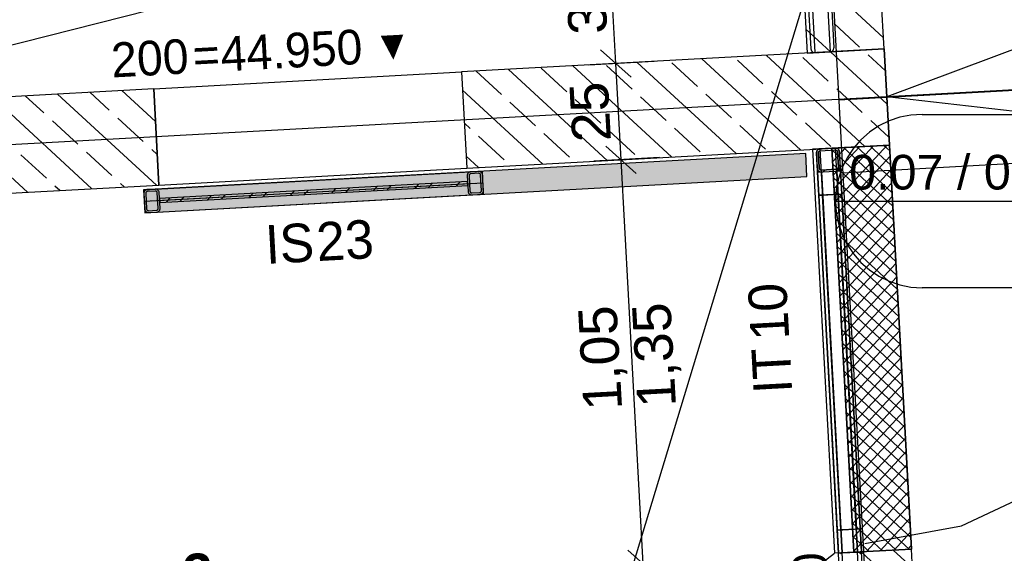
# Model space of a CAD drawing. Extents: x 199 to 1388, y 138 to 979.
# Tile 68 of 155: x 599 to 650, y 539 to 567. Entities that reach past the tile are written whole.
import ezdxf
from ezdxf.lldxf.tags import DXFTag

# ---------------------------------------------------------------- set-up
doc = ezdxf.new("R2010")
doc.units = 0
for name, color, linetype, lineweight, true_color in [('01AFU Allgemein Bemaßung-A07ET47HDI', 7, 'Continuous', 25, 0x848484), ('20 Bodenaufbau - Gefällelinien', 7, 'Continuous', 25, 0x848484), ('20 Gitterwände-A07ET47DDI', 7, 'Continuous', 25, 0x848484), ('20 Höhen Schwellen', 7, 'Continuous', 25, 0x848484), ('20 Innenwände - Sockel-A07ET47LDI', 7, 'Continuous', 25, 0x848484), ('20 Innenwände-A07ET47KDI', 7, 'Continuous', 25, 0x848484), ('20 Platzbedarf Schieber', 7, 'Continuous', 25, 0x848484), ('20 Räume Innen', 7, 'Continuous', 25, 0x848484), ('20 Schieber', 7, 'Continuous', 25, 0x848484), ('70 Bodenabläufe+Rinnen', 7, 'Continuous', 25, 0x848484), ('A-0', 7, 'Continuous', 25, 0x848484), ('UPO_Loop2', 140, 'Continuous', 30, 0x00bfff)]:
    doc.layers.add(name, color=color, linetype=linetype, lineweight=lineweight, true_color=true_color)
doc.layers.add('02 Raster Gebäude-A07ET47NDI', color=7, linetype='Continuous', lineweight=25)
doc.layers.add('X_Geometrie', color=7, linetype='Continuous', lineweight=25)
doc.layers.add('H_Raum', color=1, linetype='Continuous', lineweight=25, true_color=0xff0000, plot=False)
doc.styles.get("Standard").update_dxf_attribs({"font": 'arial.ttf'})
tags = doc.linetypes.add('Raster-A07ET47ODI', pattern=[0.2, 0.1, -0.05, 0, -0.05]).pattern_tags.tags
tags[10:11] = [DXFTag(74, 4), DXFTag(75, 0), DXFTag(340, '0'), DXFTag(46, 1.0), DXFTag(50, 0.0), DXFTag(44, 0.0), DXFTag(45, 0.0)]
tags[8:9] = [DXFTag(74, 4), DXFTag(75, 0), DXFTag(340, '0'), DXFTag(46, 1.0), DXFTag(50, 0.0), DXFTag(44, 0.0), DXFTag(45, 0.0)]
tags[6:7] = [DXFTag(74, 4), DXFTag(75, 0), DXFTag(340, '0'), DXFTag(46, 1.0), DXFTag(50, 0.0), DXFTag(44, 0.0), DXFTag(45, 0.0)]
tags[4:5] = [DXFTag(74, 4), DXFTag(75, 0), DXFTag(340, '0'), DXFTag(46, 1.0), DXFTag(50, 0.0), DXFTag(44, 0.0), DXFTag(45, 0.0)]
tags = doc.linetypes.add('Strichlinie', pattern=[0.75, 0.5, -0.25]).pattern_tags.tags
tags[6:7] = [DXFTag(74, 4), DXFTag(75, 0), DXFTag(340, '0'), DXFTag(46, 1.0), DXFTag(50, 0.0), DXFTag(44, 0.0), DXFTag(45, 0.0)]
tags[4:5] = [DXFTag(74, 4), DXFTag(75, 0), DXFTag(340, '0'), DXFTag(46, 1.0), DXFTag(50, 0.0), DXFTag(44, 0.0), DXFTag(45, 0.0)]
tags = doc.linetypes.add('Strichlinie eng-A07ET47GDI', pattern=[0.115, 0.075, -0.04]).pattern_tags.tags
tags[6:7] = [DXFTag(74, 4), DXFTag(75, 0), DXFTag(340, '0'), DXFTag(46, 1.0), DXFTag(50, 0.0), DXFTag(44, 0.0), DXFTag(45, 0.0)]
tags[4:5] = [DXFTag(74, 4), DXFTag(75, 0), DXFTag(340, '0'), DXFTag(46, 1.0), DXFTag(50, 0.0), DXFTag(44, 0.0), DXFTag(45, 0.0)]
tags = doc.linetypes.add('Strichpunktx2', pattern=[2, 1, -0.5, 0, -0.5]).pattern_tags.tags
tags[10:11] = [DXFTag(74, 4), DXFTag(75, 0), DXFTag(340, '0'), DXFTag(46, 1.0), DXFTag(50, 0.0), DXFTag(44, 0.0), DXFTag(45, 0.0)]
tags[8:9] = [DXFTag(74, 4), DXFTag(75, 0), DXFTag(340, '0'), DXFTag(46, 1.0), DXFTag(50, 0.0), DXFTag(44, 0.0), DXFTag(45, 0.0)]
tags[6:7] = [DXFTag(74, 4), DXFTag(75, 0), DXFTag(340, '0'), DXFTag(46, 1.0), DXFTag(50, 0.0), DXFTag(44, 0.0), DXFTag(45, 0.0)]
tags[4:5] = [DXFTag(74, 4), DXFTag(75, 0), DXFTag(340, '0'), DXFTag(46, 1.0), DXFTag(50, 0.0), DXFTag(44, 0.0), DXFTag(45, 0.0)]
tags = doc.linetypes.add('Öffnungslinie Tür Fenster-A07ET47JDI', pattern=[0.115, 0.075, -0.04]).pattern_tags.tags
tags[6:7] = [DXFTag(74, 4), DXFTag(75, 0), DXFTag(340, '0'), DXFTag(46, 1.0), DXFTag(50, 0.0), DXFTag(44, 0.0), DXFTag(45, 0.0)]
tags[4:5] = [DXFTag(74, 4), DXFTag(75, 0), DXFTag(340, '0'), DXFTag(46, 1.0), DXFTag(50, 0.0), DXFTag(44, 0.0), DXFTag(45, 0.0)]

# ---------------------------------------------------------------- blocks, each defined once
blk = doc.blocks.new('Referenz-A07ET47ZDI', base_point=(226.995, 158.1))
at = {"layer": '01AFU Allgemein Bemaßung-A07ET47HDI'}
for p, q in [((629.95, 564.747), (629.561, 571.851)), ((629.16, 565.455), (630.74, 564.039)), ((631.947, 564.856), (628.546, 564.67)), ((630.224, 559.754), (629.95, 564.747)), ((629.434, 560.462), (631.013, 559.047)), ((632.221, 559.864), (628.819, 559.678)), ((631.371, 538.794), (630.224, 559.754)), ((630.581, 539.502), (632.161, 538.086))]:
    blk.add_line(p, q, dxfattribs=at)
at = {"layer": '02 Raster Gebäude-A07ET47NDI', "linetype": 'Raster-A07ET47ODI', "ltscale": 56.250004}
for p, q in [((620.326, 949.934), (657.302, 274.449)), ((549.598, 270.755), (710.068, 800)), ((1024.469, 583.839), (320.128, 545.284))]:
    blk.add_line(p, q, dxfattribs=at)
at = {"layer": '20 Bodenaufbau - Gefällelinien', "linetype": 'Öffnungslinie Tür Fenster-A07ET47JDI', "ltscale": 56.250004}
for p, q in [((585.119, 562.293), (640.704, 576.403)), ((680.499, 576.691), (644.01, 563.013)), ((678.241, 559.135), (644.01, 563.013)), ((587.503, 498.227), (641.3, 539.338))]:
    blk.add_line(p, q, dxfattribs=at)
at = {"layer": '20 Bodenaufbau - Gefällelinien'}
blk.add_line((683.947, 565.199), (644.007, 563.011), dxfattribs=at)
at = {"layer": '20 Gitterwände-A07ET47DDI', "linetype": 'Strichlinie eng-A07ET47GDI', "ltscale": 56.250004}
for p, q in [((639.699, 572.205), (640.068, 565.501)), ((639.888, 572.416), (640.278, 565.312)), ((640.687, 572.46), (641.077, 565.356)), ((640.898, 572.271), (641.266, 565.567)), ((641.245, 565.465), (641.266, 565.567)), ((640.068, 565.501), (640.1, 565.402)), ((640.1, 565.402), (640.177, 565.333)), ((640.177, 565.333), (640.278, 565.312)), ((640.278, 565.312), (641.077, 565.356)), ((641.077, 565.356), (641.176, 565.388)), ((641.176, 565.388), (641.245, 565.465)), ((640.363, 560.109), (640.384, 560.211)), ((641.5, 539.345), (640.363, 560.109)), ((640.384, 560.211), (640.453, 560.288)), ((640.453, 560.288), (640.552, 560.32)), ((640.552, 560.32), (641.351, 560.364)), ((641.699, 539.356), (640.552, 560.32)), ((642.498, 539.4), (641.351, 560.364)), ((641.351, 560.364), (641.452, 560.342)), ((641.452, 560.342), (641.529, 560.273)), ((641.529, 560.273), (641.561, 560.175)), ((642.698, 539.411), (641.561, 560.175)), ((642.256, 525.527), (641.5, 539.345)), ((642.456, 525.538), (641.699, 539.356)), ((643.254, 525.582), (642.498, 539.4)), ((643.454, 525.593), (642.698, 539.411))]:
    blk.add_line(p, q, dxfattribs=at)
at = {"layer": '20 Gitterwände-A07ET47DDI'}
for p, q in [((640.384, 560.211), (640.363, 560.109)), ((640.363, 560.109), (640.407, 559.31)), ((640.384, 560.211), (640.453, 560.288)), ((640.453, 560.288), (640.552, 560.32)), ((640.473, 560.165), (640.463, 560.115)), ((640.463, 560.115), (640.507, 559.316)), ((640.473, 560.165), (640.508, 560.204)), ((640.508, 560.204), (640.557, 560.22)), ((640.552, 560.32), (641.351, 560.364)), ((640.557, 560.22), (641.356, 560.264)), ((641.351, 560.364), (641.452, 560.342)), ((641.356, 560.264), (641.407, 560.253)), ((641.407, 560.253), (641.445, 560.219)), ((641.461, 560.169), (641.445, 560.219)), ((641.452, 560.342), (641.529, 560.273)), ((641.505, 559.371), (641.461, 560.169)), ((641.568, 560.053), (641.473, 559.951)), ((641.561, 560.175), (641.529, 560.273)), ((641.605, 559.376), (641.561, 560.175)), ((641.584, 559.275), (641.605, 559.376)), ((640.407, 559.31), (640.439, 559.212)), ((640.443, 559.138), (640.416, 559.137)), ((640.416, 559.137), (641.5, 539.345)), ((640.418, 559.111), (641.616, 559.176)), ((640.483, 557.913), (640.418, 559.111)), ((640.439, 559.212), (640.516, 559.143)), ((640.516, 559.142), (640.443, 559.138)), ((640.507, 559.316), (640.523, 559.267)), ((640.516, 559.143), (640.617, 559.122)), ((640.519, 559.142), (640.516, 559.142)), ((640.523, 559.267), (640.561, 559.232)), ((640.561, 559.232), (640.612, 559.222)), ((640.612, 559.222), (641.411, 559.265)), ((640.617, 559.122), (641.416, 559.165)), ((640.617, 559.122), (641.699, 539.356)), ((640.811, 559.232), (640.714, 559.127)), ((641.411, 559.265), (641.46, 559.281)), ((641.416, 559.165), (641.515, 559.198)), ((641.416, 559.165), (642.498, 539.4)), ((641.599, 559.35), (641.435, 559.172)), ((641.46, 559.281), (641.494, 559.32)), ((641.494, 559.32), (641.505, 559.371)), ((641.515, 559.197), (641.512, 559.197)), ((641.515, 559.198), (641.584, 559.275)), ((641.588, 559.201), (641.515, 559.197)), ((641.614, 559.202), (641.588, 559.201)), ((641.614, 559.202), (642.698, 539.411)), ((641.616, 559.176), (641.681, 557.978)), ((641.681, 557.978), (640.483, 557.913)), ((640.483, 557.913), (640.683, 557.923)), ((641.434, 540.544), (640.483, 557.913)), ((640.683, 557.923), (641.482, 557.967)), ((640.683, 557.923), (641.634, 540.554)), ((641.634, 540.554), (640.683, 557.923)), ((641.482, 557.967), (641.681, 557.978)), ((642.432, 540.598), (641.482, 557.967)), ((641.482, 557.967), (642.432, 540.598)), ((641.681, 557.978), (642.632, 540.609)), ((641.434, 540.544), (642.632, 540.609)), ((641.634, 540.554), (641.434, 540.544)), ((641.5, 539.345), (641.434, 540.544)), ((642.432, 540.598), (641.634, 540.554)), ((642.632, 540.609), (642.432, 540.598)), ((642.632, 540.609), (642.698, 539.411)), ((642.698, 539.411), (641.5, 539.345)), ((641.526, 539.347), (641.5, 539.345)), ((641.599, 539.351), (641.526, 539.347)), ((641.699, 539.356), (641.599, 539.351)), ((641.601, 539.324), (641.699, 539.356)), ((641.699, 539.356), (642.498, 539.4)), ((642.598, 539.405), (642.498, 539.4)), ((642.498, 539.4), (642.599, 539.379)), ((642.671, 539.409), (642.598, 539.405)), ((642.599, 539.379), (642.676, 539.31)), ((642.698, 539.411), (642.671, 539.409))]:
    blk.add_line(p, q, dxfattribs=at)
at = {"layer": '20 Gitterwände-A07ET47DDI', "linetype": 'Strichlinie', "ltscale": 56.250004}
for p, q in [((641.721, 559.085), (661.691, 560.18)), ((647.883, 540.765), (652.496, 542.929)), ((642.872, 539.844), (647.883, 540.765))]:
    blk.add_line(p, q, dxfattribs=at)
at = {"layer": '20 Innenwände - Sockel-A07ET47LDI'}
for p, q in [((639.489, 572.394), (639.879, 565.29)), ((643.873, 565.51), (643.521, 571.909)), ((643.841, 566.085), (639.622, 569.976)), ((641.091, 565.357), (639.811, 566.537)), ((642.6, 565.598), (641.276, 566.818)), ((643.873, 565.51), (639.879, 565.29)), ((644.146, 560.517), (640.152, 560.298)), ((645.294, 539.556), (641.3, 539.338)), ((645.347, 538.58), (644.345, 539.504)), ((647.322, 502.503), (645.294, 539.556)), ((643.699, 538.467), (642.674, 539.413))]:
    blk.add_line(p, q, dxfattribs=at)
at = {"layer": '20 Innenwände - Sockel-A07ET47LDI', "linetype": 'Strichlinie eng-A07ET47GDI', "ltscale": 109.375}
for p, q in [((644.146, 560.517), (640.152, 560.298)), ((644.146, 560.517), (645.294, 539.556)), ((640.152, 560.298), (641.3, 539.338)), ((645.294, 539.556), (641.3, 539.338))]:
    blk.add_line(p, q, dxfattribs=at)
at = {"layer": '20 Innenwände-A07ET47KDI'}
for p, q in [((643.873, 565.509), (621.951, 564.309)), ((643.873, 565.509), (644.146, 560.517)), ((642.875, 560.447), (637.749, 565.174)), ((640.973, 563.833), (639.649, 565.054)), ((644.03, 562.647), (641.091, 565.357)), ((643.936, 564.366), (643.041, 565.191)), ((627.407, 563.283), (626.084, 564.504)), ((632.849, 559.898), (627.723, 564.625)), ((630.799, 563.421), (629.475, 564.641)), ((636.191, 560.081), (631.065, 564.808)), ((634.19, 563.558), (632.867, 564.779)), ((639.533, 560.264), (634.407, 564.991)), ((637.581, 563.696), (636.258, 564.916)), ((621.951, 564.309), (622.224, 559.317)), ((624.016, 563.146), (622.71, 564.351)), ((629.507, 559.715), (624.381, 564.442)), ((605.975, 563.435), (583.999, 562.232)), ((602.771, 558.252), (597.644, 562.979)), ((600.277, 562.184), (599.315, 563.07)), ((606.113, 558.435), (600.986, 563.162)), ((603.668, 562.321), (602.657, 563.253)), ((606.067, 561.741), (604.328, 563.344)), ((605.975, 563.435), (606.248, 558.442)), ((626.165, 559.532), (622.002, 563.371)), ((632.563, 561.794), (631.24, 563.014)), ((635.954, 561.931), (634.631, 563.152)), ((639.346, 562.069), (638.022, 563.289)), ((642.737, 562.206), (641.414, 563.427)), ((599.429, 558.069), (594.302, 562.796)), ((625.78, 561.519), (624.457, 562.739)), ((629.172, 561.657), (627.848, 562.877)), ((602.041, 560.557), (600.718, 561.777)), ((605.432, 560.694), (604.109, 561.914)), ((622.389, 561.382), (622.096, 561.652)), ((637.719, 560.305), (636.395, 561.525)), ((641.11, 560.442), (639.787, 561.662)), ((644.124, 560.928), (643.178, 561.8)), ((624.153, 559.755), (622.83, 560.975)), ((627.545, 559.892), (626.222, 561.112)), ((630.936, 560.03), (629.613, 561.25)), ((634.327, 560.167), (633.004, 561.387)), ((622.224, 559.317), (644.146, 560.517)), ((600.414, 558.792), (599.091, 560.013)), ((603.806, 558.93), (602.482, 560.15)), ((606.162, 560.022), (605.874, 560.287)), ((622.823, 559.349), (622.19, 559.933)), ((584.273, 557.239), (606.248, 558.442)), ((601.1, 558.16), (600.855, 558.386)), ((604.442, 558.343), (604.247, 558.523))]:
    blk.add_line(p, q, dxfattribs=at)
at = {"layer": '20 Innenwände-A07ET47KDI', "linetype": 'Strichlinie eng-A07ET47GDI', "ltscale": 109.375}
for p, q in [((605.975, 563.435), (621.951, 564.309)), ((621.951, 564.309), (622.224, 559.317)), ((605.975, 563.435), (606.248, 558.442)), ((606.248, 558.442), (622.224, 559.317))]:
    blk.add_line(p, q, dxfattribs=at)
at = {"layer": '20 Platzbedarf Schieber', "linetype": 'Strichlinie eng-A07ET47GDI', "ltscale": 56.250004}
for p, q in [((639.803, 560.08), (605.454, 558.2)), ((639.868, 558.882), (639.803, 560.08)), ((605.52, 557.002), (639.868, 558.882)), ((605.454, 558.2), (605.52, 557.002))]:
    blk.add_line(p, q, dxfattribs=at)
at = {"layer": '20 Platzbedarf Schieber'}
for points in [[(639.803, 558.878), (617.848, 558.878), (639.803, 560.08)], [(639.868, 558.882), (639.803, 558.882), (639.803, 560.08)], [(627.475, 558.204), (605.52, 558.204), (639.803, 558.878)], [(605.52, 558.204), (639.803, 558.878), (617.848, 558.878)], [(639.803, 558.878), (639.868, 558.882), (639.803, 558.882)], [(605.52, 558.2), (605.454, 558.2), (605.52, 558.204)], [(605.52, 557.002), (605.52, 558.2), (605.454, 558.2)], [(605.52, 557.002), (627.475, 558.204), (605.52, 558.204)]]:
    blk.add_solid(points, dxfattribs=at)
at = {"layer": '20 Schieber'}
for p, q in [((605.454, 558.2), (623.028, 559.162)), ((622.244, 558.971), (622.24, 558.945)), ((622.24, 558.945), (622.24, 558.919)), ((622.24, 558.919), (622.284, 558.12)), ((622.251, 558.996), (622.244, 558.971)), ((622.261, 559.02), (622.251, 558.996)), ((622.275, 559.042), (622.261, 559.02)), ((622.291, 559.063), (622.275, 559.042)), ((622.31, 559.081), (622.291, 559.063)), ((622.331, 559.097), (622.31, 559.081)), ((622.353, 559.11), (622.331, 559.097)), ((622.342, 558.95), (622.34, 558.937)), ((622.34, 558.937), (622.34, 558.924)), ((622.34, 558.924), (622.384, 558.125)), ((622.345, 558.963), (622.342, 558.95)), ((622.351, 558.975), (622.345, 558.963)), ((622.357, 558.986), (622.351, 558.975)), ((622.378, 559.12), (622.353, 559.11)), ((622.365, 558.996), (622.357, 558.986)), ((622.375, 559.005), (622.365, 558.996)), ((622.385, 559.013), (622.375, 559.005)), ((622.403, 559.126), (622.378, 559.12)), ((622.397, 559.02), (622.385, 559.013)), ((622.409, 559.024), (622.397, 559.02)), ((622.429, 559.129), (622.403, 559.126)), ((622.421, 559.028), (622.409, 559.024)), ((622.434, 559.029), (622.421, 559.028)), ((622.828, 559.151), (622.429, 559.129)), ((622.834, 559.051), (622.434, 559.029)), ((622.854, 559.151), (622.828, 559.151)), ((622.847, 559.051), (622.834, 559.051)), ((622.86, 559.049), (622.847, 559.051)), ((622.88, 559.147), (622.854, 559.151)), ((622.872, 559.046), (622.86, 559.049)), ((622.884, 559.041), (622.872, 559.046)), ((622.906, 559.14), (622.88, 559.147)), ((622.896, 559.034), (622.884, 559.041)), ((622.906, 559.026), (622.896, 559.034)), ((622.93, 559.13), (622.906, 559.14)), ((622.915, 559.016), (622.906, 559.026)), ((622.923, 559.006), (622.915, 559.016)), ((622.929, 558.995), (622.923, 559.006)), ((622.934, 558.982), (622.929, 558.995)), ((622.952, 559.116), (622.93, 559.13)), ((622.938, 558.97), (622.934, 558.982)), ((622.939, 558.957), (622.938, 558.97)), ((622.983, 558.158), (622.939, 558.957)), ((622.973, 559.1), (622.952, 559.116)), ((622.991, 559.082), (622.973, 559.1)), ((623.007, 559.061), (622.991, 559.082)), ((623.02, 559.038), (623.007, 559.061)), ((623.029, 559.014), (623.02, 559.038)), ((623.094, 557.964), (623.028, 559.162)), ((623.036, 558.988), (623.029, 559.014)), ((623.039, 558.962), (623.036, 558.988)), ((623.083, 558.163), (623.039, 558.962)), ((622.257, 558.619), (606.28, 557.744)), ((606.291, 557.545), (622.267, 558.419)), ((617.565, 558.362), (617.37, 558.151)), ((618.281, 558.401), (618.086, 558.19)), ((619.713, 558.48), (619.519, 558.269)), ((620.43, 558.519), (620.235, 558.308)), ((621.862, 558.597), (621.668, 558.386)), ((622.267, 558.419), (622.257, 558.619)), ((605.454, 558.2), (605.52, 557.002)), ((605.466, 558.026), (605.465, 558)), ((605.465, 558), (605.509, 557.201)), ((605.469, 558.052), (605.466, 558.026)), ((605.476, 558.078), (605.469, 558.052)), ((605.487, 558.102), (605.476, 558.078)), ((605.5, 558.124), (605.487, 558.102)), ((605.516, 558.145), (605.5, 558.124)), ((605.535, 558.163), (605.516, 558.145)), ((605.52, 557.002), (623.094, 557.964)), ((605.556, 558.179), (605.535, 558.163)), ((605.578, 558.192), (605.556, 558.179)), ((605.567, 558.032), (605.565, 558.019)), ((605.565, 558.019), (605.565, 558.006)), ((605.565, 558.006), (605.609, 557.207)), ((605.571, 558.044), (605.567, 558.032)), ((605.576, 558.056), (605.571, 558.044)), ((605.582, 558.068), (605.576, 558.056)), ((605.603, 558.201), (605.578, 558.192)), ((605.59, 558.078), (605.582, 558.068)), ((605.6, 558.087), (605.59, 558.078)), ((605.61, 558.095), (605.6, 558.087)), ((605.628, 558.208), (605.603, 558.201)), ((605.622, 558.101), (605.61, 558.095)), ((605.634, 558.106), (605.622, 558.101)), ((605.654, 558.211), (605.628, 558.208)), ((605.646, 558.109), (605.634, 558.106)), ((605.659, 558.111), (605.646, 558.109)), ((606.053, 558.233), (605.654, 558.211)), ((606.059, 558.133), (605.659, 558.111)), ((606.08, 558.232), (606.053, 558.233)), ((606.072, 558.133), (606.059, 558.133)), ((606.085, 558.131), (606.072, 558.133)), ((606.105, 558.229), (606.08, 558.232)), ((606.098, 558.127), (606.085, 558.131)), ((606.11, 558.122), (606.098, 558.127)), ((606.131, 558.222), (606.105, 558.229)), ((606.121, 558.116), (606.11, 558.122)), ((606.131, 558.108), (606.121, 558.116)), ((606.155, 558.211), (606.131, 558.222)), ((606.14, 558.098), (606.131, 558.108)), ((606.148, 558.088), (606.14, 558.098)), ((606.154, 558.076), (606.148, 558.088)), ((606.159, 558.064), (606.154, 558.076)), ((606.177, 558.198), (606.155, 558.211)), ((606.163, 558.052), (606.159, 558.064)), ((606.164, 558.039), (606.163, 558.052)), ((606.208, 557.24), (606.164, 558.039)), ((606.198, 558.182), (606.177, 558.198)), ((606.216, 558.163), (606.198, 558.182)), ((606.232, 558.142), (606.216, 558.163)), ((606.245, 558.12), (606.232, 558.142)), ((606.254, 558.095), (606.245, 558.12)), ((606.261, 558.07), (606.254, 558.095)), ((606.264, 558.044), (606.261, 558.07)), ((606.308, 557.245), (606.264, 558.044)), ((608.969, 557.892), (608.775, 557.681)), ((609.686, 557.931), (609.491, 557.72)), ((611.118, 558.009), (610.924, 557.798)), ((611.834, 558.048), (611.64, 557.838)), ((613.267, 558.127), (613.072, 557.916)), ((613.983, 558.166), (613.789, 557.955)), ((615.416, 558.245), (615.221, 558.034)), ((616.132, 558.284), (615.937, 558.073)), ((622.284, 558.12), (622.287, 558.094)), ((622.287, 558.094), (622.293, 558.068)), ((622.293, 558.068), (622.303, 558.044)), ((622.303, 558.044), (622.316, 558.021)), ((622.316, 558.021), (622.332, 558)), ((622.332, 558), (622.35, 557.982)), ((622.35, 557.982), (622.371, 557.966)), ((622.371, 557.966), (622.393, 557.952)), ((622.384, 558.125), (622.385, 558.112)), ((622.385, 558.112), (622.389, 558.1)), ((622.389, 558.1), (622.393, 558.087)), ((622.393, 558.087), (622.4, 558.076)), ((622.393, 557.952), (622.417, 557.942)), ((622.4, 558.076), (622.408, 558.066)), ((622.408, 558.066), (622.417, 558.056)), ((622.417, 558.056), (622.427, 558.048)), ((622.417, 557.942), (622.442, 557.935)), ((622.427, 558.048), (622.438, 558.041)), ((622.438, 558.041), (622.45, 558.036)), ((622.442, 557.935), (622.468, 557.931)), ((622.45, 558.036), (622.463, 558.033)), ((622.463, 558.033), (622.476, 558.031)), ((622.468, 557.931), (622.494, 557.931)), ((622.476, 558.031), (622.489, 558.031)), ((622.489, 558.031), (622.888, 558.053)), ((622.494, 557.931), (622.894, 557.953)), ((622.888, 558.053), (622.901, 558.054)), ((622.894, 557.953), (622.92, 557.956)), ((622.901, 558.054), (622.914, 558.057)), ((622.914, 558.057), (622.926, 558.062)), ((622.92, 557.956), (622.945, 557.962)), ((622.926, 558.062), (622.938, 558.069)), ((622.938, 558.069), (622.948, 558.077)), ((622.945, 557.962), (622.969, 557.972)), ((622.948, 558.077), (622.957, 558.086)), ((622.957, 558.086), (622.965, 558.096)), ((622.965, 558.096), (622.972, 558.107)), ((622.969, 557.972), (622.992, 557.985)), ((622.972, 558.107), (622.977, 558.119)), ((622.977, 558.119), (622.981, 558.132)), ((622.981, 558.132), (622.983, 558.145)), ((622.983, 558.145), (622.983, 558.158)), ((622.992, 557.985), (623.013, 558.001)), ((623.013, 558.001), (623.032, 558.019)), ((623.032, 558.019), (623.048, 558.04)), ((623.048, 558.04), (623.061, 558.062)), ((623.061, 558.062), (623.072, 558.086)), ((623.072, 558.086), (623.079, 558.111)), ((623.079, 558.111), (623.082, 558.137)), ((623.082, 558.137), (623.083, 558.163)), ((606.28, 557.744), (606.291, 557.545)), ((606.82, 557.774), (606.626, 557.563)), ((607.537, 557.813), (607.342, 557.602)), ((605.509, 557.201), (605.512, 557.175)), ((605.512, 557.175), (605.519, 557.15)), ((605.519, 557.15), (605.528, 557.126)), ((605.528, 557.126), (605.541, 557.103)), ((605.541, 557.103), (605.557, 557.082)), ((605.557, 557.082), (605.575, 557.063)), ((605.575, 557.063), (605.596, 557.047)), ((605.596, 557.047), (605.618, 557.034)), ((605.609, 557.207), (605.61, 557.194)), ((605.61, 557.194), (605.614, 557.181)), ((605.614, 557.181), (605.619, 557.169)), ((605.618, 557.034), (605.642, 557.024)), ((605.619, 557.169), (605.625, 557.158)), ((605.625, 557.158), (605.633, 557.147)), ((605.633, 557.147), (605.642, 557.138)), ((605.642, 557.138), (605.652, 557.13)), ((605.642, 557.024), (605.668, 557.017)), ((605.652, 557.13), (605.663, 557.123)), ((605.663, 557.123), (605.676, 557.118)), ((605.668, 557.017), (605.693, 557.013)), ((605.676, 557.118), (605.688, 557.115)), ((605.688, 557.115), (605.701, 557.113)), ((605.693, 557.013), (605.72, 557.013)), ((605.701, 557.113), (605.714, 557.113)), ((605.714, 557.113), (606.114, 557.134)), ((605.72, 557.013), (606.119, 557.035)), ((606.114, 557.134), (606.127, 557.136)), ((606.119, 557.035), (606.145, 557.038)), ((606.127, 557.136), (606.139, 557.139)), ((606.139, 557.139), (606.151, 557.144)), ((606.145, 557.038), (606.17, 557.044)), ((606.151, 557.144), (606.163, 557.151)), ((606.163, 557.151), (606.173, 557.158)), ((606.17, 557.044), (606.195, 557.054)), ((606.173, 557.158), (606.183, 557.168)), ((606.183, 557.168), (606.191, 557.178)), ((606.191, 557.178), (606.197, 557.189)), ((606.195, 557.054), (606.217, 557.067)), ((606.197, 557.189), (606.202, 557.201)), ((606.202, 557.201), (606.206, 557.214)), ((606.206, 557.214), (606.208, 557.227)), ((606.208, 557.227), (606.208, 557.24)), ((606.217, 557.067), (606.238, 557.082)), ((606.238, 557.082), (606.257, 557.101)), ((606.257, 557.101), (606.273, 557.121)), ((606.273, 557.121), (606.286, 557.144)), ((606.286, 557.144), (606.297, 557.168)), ((606.297, 557.168), (606.304, 557.193)), ((606.304, 557.193), (606.307, 557.219)), ((606.307, 557.219), (606.308, 557.245))]:
    blk.add_line(p, q, dxfattribs=at)
at = {"layer": '20 Schieber', "linetype": 'Strichpunktx2', "ltscale": 56.250004}
for p, q in [((605.487, 557.601), (623.061, 558.563)), ((605.887, 557.623), (622.661, 558.541))]:
    blk.add_line(p, q, dxfattribs=at)
at = {"layer": '20 Schieber', "linetype": 'ByBlock', "ltscale": 56.250004}
for p, q in [((622.489, 558.031), (622.489, 558.031)), ((622.494, 557.931), (622.494, 557.931)), ((605.714, 557.113), (605.714, 557.113)), ((605.72, 557.013), (605.72, 557.013))]:
    blk.add_line(p, q, dxfattribs=at)
at = {"layer": '70 Bodenabläufe+Rinnen'}
for p, q in [((641.151, 560.353), (644.146, 560.517)), ((642.597, 560.432), (641.228, 558.947)), ((643.313, 560.471), (641.266, 558.251)), ((644.03, 560.51), (641.304, 557.554)), ((644.241, 558.779), (642.457, 560.424)), ((644.202, 559.495), (643.153, 560.462)), ((644.163, 560.211), (643.85, 560.5)), ((644.146, 560.517), (645.294, 539.556)), ((642.298, 539.392), (641.151, 560.353)), ((641.164, 560.353), (641.152, 560.339)), ((644.32, 557.346), (641.156, 560.264)), ((641.881, 560.393), (641.19, 559.643)), ((644.178, 559.934), (641.342, 556.858)), ((644.281, 558.063), (641.761, 560.386)), ((644.359, 556.63), (641.195, 559.548)), ((644.216, 559.238), (641.38, 556.162)), ((644.398, 555.914), (641.234, 558.831)), ((644.254, 558.541), (641.418, 555.466)), ((644.438, 555.197), (641.273, 558.115)), ((644.293, 557.845), (641.456, 554.769)), ((644.477, 554.481), (641.313, 557.399)), ((644.331, 557.149), (641.495, 554.073)), ((644.516, 553.765), (641.352, 556.683)), ((644.369, 556.453), (641.533, 553.377)), ((644.555, 553.049), (641.391, 555.966)), ((644.407, 555.756), (641.571, 552.681)), ((644.594, 552.332), (641.43, 555.25)), ((644.445, 555.06), (641.609, 551.984)), ((644.634, 551.616), (641.469, 554.534)), ((644.483, 554.364), (641.647, 551.288)), ((644.673, 550.9), (641.509, 553.817)), ((644.521, 553.668), (641.685, 550.592)), ((644.712, 550.184), (641.548, 553.101)), ((644.559, 552.971), (641.723, 549.896)), ((644.751, 549.467), (641.587, 552.385)), ((644.597, 552.275), (641.761, 549.199)), ((644.79, 548.751), (641.626, 551.669)), ((644.636, 551.579), (641.799, 548.503)), ((644.83, 548.035), (641.665, 550.952)), ((644.674, 550.883), (641.838, 547.807)), ((644.869, 547.318), (641.705, 550.236)), ((644.712, 550.186), (641.876, 547.111)), ((644.908, 546.602), (641.744, 549.52)), ((644.75, 549.49), (641.914, 546.414)), ((644.947, 545.886), (641.783, 548.804)), ((644.788, 548.794), (641.952, 545.718)), ((644.986, 545.17), (641.822, 548.087)), ((644.826, 548.098), (641.99, 545.022)), ((645.026, 544.453), (641.861, 547.371)), ((644.864, 547.401), (642.028, 544.326)), ((645.065, 543.737), (641.901, 546.655)), ((644.902, 546.705), (642.066, 543.629)), ((645.104, 543.021), (641.94, 545.938)), ((644.94, 546.009), (642.104, 542.933)), ((645.143, 542.305), (641.979, 545.222)), ((644.979, 545.313), (642.142, 542.237)), ((645.017, 544.616), (642.181, 541.541)), ((645.182, 541.588), (642.018, 544.506)), ((645.222, 540.872), (642.057, 543.79)), ((645.055, 543.92), (642.219, 540.844)), ((645.261, 540.156), (642.097, 543.073)), ((645.093, 543.224), (642.257, 540.148)), ((645.131, 542.528), (642.295, 539.452)), ((645.18, 539.55), (642.136, 542.357)), ((644.484, 539.512), (642.175, 541.641)), ((645.169, 541.831), (642.953, 539.428)), ((645.207, 541.135), (643.67, 539.467)), ((643.788, 539.474), (642.214, 540.925)), ((643.091, 539.436), (642.254, 540.208)), ((645.245, 540.439), (644.386, 539.507)), ((642.395, 539.398), (642.293, 539.492)), ((645.294, 539.556), (642.298, 539.392)), ((645.284, 539.743), (645.102, 539.546))]:
    blk.add_line(p, q, dxfattribs=at)
at = {"layer": 'A-0', "linetype": 'Continuous', "ltscale": 312.5}
for p, q in [((639.489, 572.394), (639.879, 565.29)), ((643.873, 565.51), (643.521, 571.909)), ((643.873, 565.509), (621.951, 564.309)), ((639.879, 565.29), (643.873, 565.51)), ((644.146, 560.517), (643.873, 565.509)), ((621.951, 564.309), (622.224, 559.317)), ((605.975, 563.435), (583.999, 562.232)), ((606.248, 558.442), (605.975, 563.435)), ((622.224, 559.317), (644.146, 560.517)), ((644.146, 560.517), (641.151, 560.353)), ((645.294, 539.556), (644.146, 560.517)), ((639.803, 560.08), (605.454, 558.2)), ((639.868, 558.882), (639.803, 560.08)), ((640.384, 560.211), (640.363, 560.109)), ((640.363, 560.109), (640.407, 559.31)), ((640.453, 560.288), (640.384, 560.211)), ((640.552, 560.32), (640.453, 560.288)), ((640.463, 560.115), (640.473, 560.165)), ((640.507, 559.316), (640.463, 560.115)), ((640.473, 560.165), (640.508, 560.204)), ((640.508, 560.204), (640.557, 560.22)), ((641.351, 560.364), (640.552, 560.32)), ((640.557, 560.22), (641.356, 560.264)), ((641.151, 560.353), (642.298, 539.392)), ((641.452, 560.342), (641.351, 560.364)), ((641.356, 560.264), (641.407, 560.253)), ((641.407, 560.253), (641.445, 560.219)), ((641.445, 560.219), (641.461, 560.169)), ((641.529, 560.273), (641.452, 560.342)), ((641.461, 560.169), (641.505, 559.371)), ((641.561, 560.175), (641.529, 560.273)), ((641.605, 559.376), (641.561, 560.175)), ((641.584, 559.275), (641.605, 559.376)), ((605.52, 557.002), (639.868, 558.882)), ((640.407, 559.31), (640.439, 559.212)), ((640.439, 559.212), (640.516, 559.143)), ((640.523, 559.267), (640.507, 559.316)), ((640.516, 559.143), (640.617, 559.122)), ((640.561, 559.232), (640.523, 559.267)), ((640.612, 559.222), (640.561, 559.232)), ((641.411, 559.265), (640.612, 559.222)), ((640.617, 559.122), (641.416, 559.165)), ((641.46, 559.281), (641.411, 559.265)), ((641.416, 559.165), (641.515, 559.198)), ((641.494, 559.32), (641.46, 559.281)), ((641.505, 559.371), (641.494, 559.32)), ((641.515, 559.198), (641.584, 559.275)), ((584.273, 557.239), (606.248, 558.442)), ((622.257, 558.619), (606.28, 557.744)), ((606.291, 557.545), (622.267, 558.419)), ((622.267, 558.419), (622.257, 558.619)), ((605.454, 558.2), (605.52, 557.002)), ((606.28, 557.744), (606.291, 557.545)), ((645.294, 539.556), (641.3, 539.338)), ((642.298, 539.392), (645.294, 539.556)), ((647.322, 502.503), (645.294, 539.556)), ((641.699, 539.356), (641.601, 539.324)), ((642.498, 539.4), (641.699, 539.356)), ((642.599, 539.379), (642.498, 539.4)), ((642.676, 539.31), (642.599, 539.379))]:
    blk.add_line(p, q, dxfattribs=at)
at = {"layer": '01AFU Allgemein Bemaßung-A07ET47HDI', "linetype": 'ByBlock', "ltscale": 40.625, "char_height": 2, "attachment_point": 1, "rotation": 93.1332}
for s, insert in [('{\\fArial;35}', (627.517, 566.208)), ('{\\fArial;25}', (627.706, 560.629)), ('{\\fArial;1,05}', (628.284, 546.699)), ('{\\fArial;1,35}', (631.08, 546.852))]:
    blk.add_mtext(s, dxfattribs=dict(at, insert=insert))
at = {"layer": '20 Höhen Schwellen', "attachment_point": 1}
for s, insert, char_height, rotation in [('{\\fCentury Gothic;44.950}', (609.397, 566.129), 1.8, 3.1332), ('{\\fCentury Gothic;▼}', (617.336, 566.414), 1.5, 3.1332), ('{\\fCentury Gothic;200}', (603.721, 565.818), 1.8, 3.1332), ('{\\fCentury Gothic;=}', (607.951, 566.05), 1.8, 3.1332), ('{\\fCentury Gothic;1.200}', (639.336, 533.325), 1.8, 92.3212)]:
    blk.add_mtext(s, dxfattribs=dict(at, insert=insert, char_height=char_height, rotation=rotation))
at = {"layer": '20 Innenwände - Sockel-A07ET47LDI', "linetype": 'Continuous', "ltscale": 56.250004, "char_height": 2, "attachment_point": 1, "rotation": 93.1332}
for s, insert in [('{\\fCentury Gothic;10}', (636.959, 550.333)), ('{\\fCentury Gothic;IT}', (637.11, 547.571))]:
    blk.add_mtext(s, dxfattribs=dict(at, insert=insert))
at = {"layer": '20 Innenwände-A07ET47KDI', "linetype": 'Continuous', "ltscale": 56.250004, "char_height": 2, "attachment_point": 1, "rotation": 3.1332}
for s, insert in [('{\\fCentury Gothic;IS}', (611.71, 556.348)), ('{\\fCentury Gothic;23}', (614.36, 556.493))]:
    blk.add_mtext(s, dxfattribs=dict(at, insert=insert))
at = {"layer": '20 Räume Innen', "linetype": 'Continuous', "ltscale": 40.625, "insert": (607.447, 539.282), "char_height": 2, "attachment_point": 1, "rotation": 3.1332}
blk.add_mtext('{\\fArial|b1|i0;3}', dxfattribs=at)

msp = doc.modelspace()

# ---------------------------------------------------------------- linework, layer by layer
at = {"layer": 'H_Raum'}
for p, q in [((644.684, 561.957), (644.126, 561.767)), ((645.261, 562.071), (644.684, 561.957)), ((645.848, 562.11), (645.261, 562.071)), ((645.848, 562.11), (669.011, 562.11)), ((643.598, 561.507), (643.109, 561.18)), ((644.126, 561.767), (643.598, 561.507)), ((643.109, 561.18), (642.666, 560.792)), ((642.666, 560.792), (642.278, 560.349)), ((642.278, 560.349), (641.951, 559.86)), ((641.951, 559.86), (641.691, 559.332)), ((641.691, 559.332), (641.502, 558.775)), ((641.502, 558.775), (641.387, 558.197)), ((641.387, 558.197), (641.348, 557.61)), ((641.348, 557.61), (673.511, 557.61)), ((641.348, 557.61), (641.387, 557.022)), ((641.387, 557.022), (641.502, 556.445)), ((641.502, 556.445), (641.691, 555.888)), ((641.691, 555.888), (641.951, 555.36)), ((641.951, 555.36), (642.278, 554.87)), ((642.278, 554.87), (642.666, 554.428)), ((642.666, 554.428), (643.109, 554.04)), ((643.109, 554.04), (643.598, 553.713)), ((643.598, 553.713), (644.126, 553.452)), ((644.126, 553.452), (644.684, 553.263)), ((644.684, 553.263), (645.261, 553.148)), ((645.261, 553.148), (645.848, 553.11)), ((669.011, 553.11), (645.848, 553.11))]:
    msp.add_line(p, q, dxfattribs=at)
at = {"layer": 'X_Geometrie', "ltscale": 0.25}
msp.add_line((641.525, 562.868), (686.458, 565.327), dxfattribs=at)

# ---------------------------------------------------------------- block references
at = {"layer": 'UPO_Loop2', "color": 219, "lineweight": 80, "ltscale": 4000.00006, "true_color": 0x642165}
msp.add_blockref('Referenz-A07ET47ZDI', (226.995, 158.1), dxfattribs=at)

# ---------------------------------------------------------------- texts
at = {"layer": 'H_Raum', "insert": (642.058, 560.01), "char_height": 1.8, "attachment_point": 1}
msp.add_mtext('{\\fArial;0.07 / 0.13+0.14+0.15+0.16}', dxfattribs=at)

doc.saveas('drawing.dxf')
